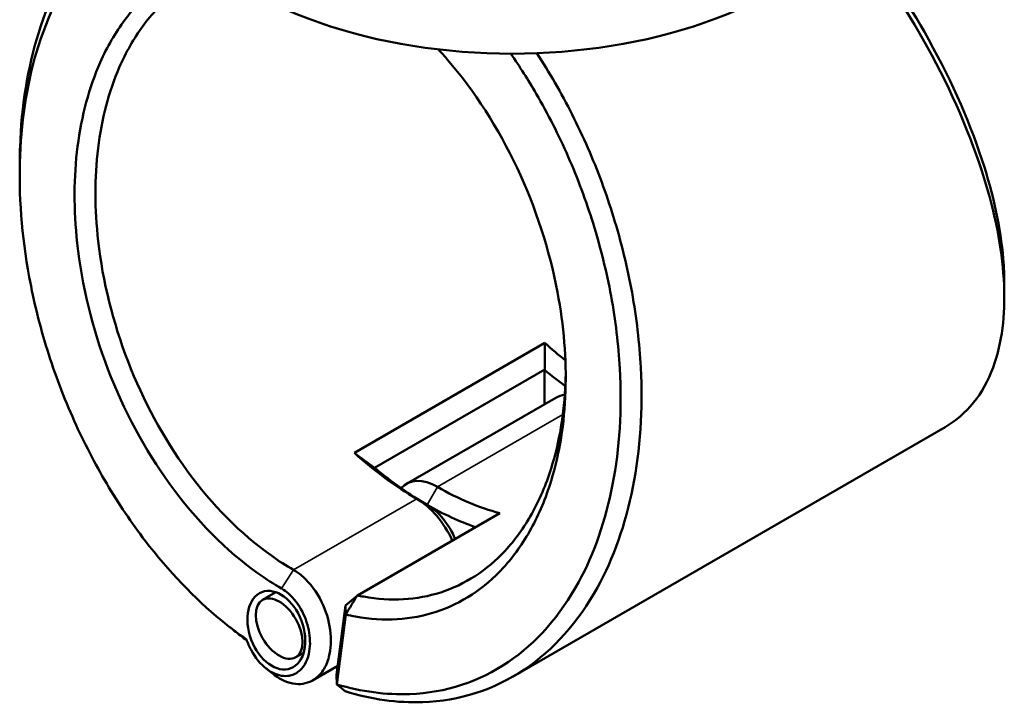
# Model space of a CAD drawing. Header units: millimetres. Extents: x 0 to 926, y 0 to 960.
# Tile 14 of 16: x 662 to 797, y 717 to 811. Entities that reach past the tile are written whole.
import ezdxf

# ---------------------------------------------------------------- set-up
doc = ezdxf.new("R2010")
doc.units = ezdxf.units.MM
doc.layers.add('Visible (ANSI)', color=7, linetype='Continuous', lineweight=50)
doc.layers.add('Visible Narrow (ANSI)', color=7, linetype='Continuous', lineweight=35)

msp = doc.modelspace()

# ---------------------------------------------------------------- linework, layer by layer
at = {"layer": 'Visible (ANSI)'}
for p, q in [((734.354, 766.68), (708.261, 751.616)), ((711.011, 749.585), (734.345, 763.056)), ((734.31, 758.289), (734.31, 762.995)), ((735.853, 759.18), (715.417, 747.382)), ((789.192, 755.159), (730.018, 720.995)), ((708.665, 732.109), (728.185, 743.379)), ((697.498, 732.533), (695.68, 731.483)), ((707.031, 730.712), (708.665, 732.109)), ((707.031, 730.712), (705.82, 721.205)), ((707.065, 729.476), (707.031, 730.712)), ((705.847, 719.916), (707.065, 729.476)), ((701.318, 724.253), (700.22, 723.62)), ((705.977, 722.44), (702.542, 720.457)), ((705.82, 721.205), (705.847, 719.916))]:
    msp.add_line(p, q, dxfattribs=at)
for centre, major_axis, start_param, end_param in [((729.855, 835.758), (51, 0), 3.0796893, 6.3450887), ((742.901, 797.137), (-22.5, 38.971), 2.0842331, 2.1751353), ((741.487, 796.321), (23.5, -40.703), 5.2801148, 5.3671546), ((740.073, 751.871), (-4.22, 7.309), 6.0220012, 6.2831853), ((716.809, 782.073), (22.5, -38.971), 5.2258258, 5.4977871), ((718.223, 782.89), (-23.5, 40.703), 2.1385222, 2.3561945), ((719.637, 740.073), (-4.22, 7.309), 5.4977871, 6.4769284), ((719.637, 783.706), (-22.5, 38.971), 2.3561945, 2.6281558), ((716.809, 738.44), (4.22, -7.309), 1.4029495, 2.3561945), ((718.223, 739.256), (-3.22, 5.577), 4.4916592, 5.4977871), ((718.223, 782.89), (23.5, -40.703), 5.4977871, 5.6986981)]:
    msp.add_ellipse(centre, major_axis=major_axis, ratio=0.5773503, start_param=start_param, end_param=end_param, dxfattribs=at)
for centre, major_axis, ratio in [((697.569, 727.331), (1.972, -5.222), 0.6591126), ((697.95, 727.552), (2.27, -3.932), 0.5773503)]:
    msp.add_ellipse(centre, major_axis=major_axis, ratio=ratio, dxfattribs=at)
for points, knots in [([(680.01, 829.529), (677.299, 827.969), (674.82, 825.909), (669.326, 819.571), (666.715, 814.7), (663.496, 804.352), (662.641, 799.085), (662.444, 793.538), (662.415, 792.694), (662.4, 791.844), (662.4, 790.988)], [0.7804091, 0.7804091, 0.7804091, 0.7804091, 1.0154019, 1.0154019, 1.37379006, 1.37379006, 1.67746339, 1.67746339, 1.67746339, 1.72367387, 1.72367387, 1.72367387, 1.72367387]), ([(693.479, 726.048), (692.316, 726.862), (691.166, 727.738), (686.321, 731.733), (682.796, 735.422), (677.72, 742.046), (675.954, 744.664), (672.699, 750.157), (671.21, 753.033), (668.463, 759.154), (667.228, 762.412), (665.16, 769.023), (664.327, 772.375), (662.667, 781.377), (662.241, 787.012), (662.453, 792.37), (662.665, 797.728), (663.514, 802.807), (666.67, 812.768), (669.214, 817.445), (674.878, 823.9), (677.713, 826.102), (680.828, 827.647)], [-3.05148, -3.05148, -3.05148, -3.05148, -2.964022, -2.964022, -2.6775194, -2.6775194, -2.5089885, -2.5089885, -2.3404576, -2.3404576, -2.1607971, -2.1607971, -1.9811367, -1.9811367, -1.6774634, -1.6774634, -1.6774634, -1.3737901, -1.3737901, -1.0154019, -1.0154019, -0.7429813, -0.7429813, -0.7429813, -0.7429813]), ([(776.088, 823.328), (779.814, 818.564), (783.209, 813.505), (789.562, 802.306), (792.322, 796.143), (795.837, 785.311), (796.835, 780.559), (797.176, 776.239), (797.517, 771.92), (797.201, 768.033), (795.68, 762.815), (794.892, 761.087), (792.897, 758.109), (791.69, 756.858), (789.938, 755.613), (789.571, 755.378), (789.192, 755.159)], [-2.462032, -2.462032, -2.462032, -2.462032, -2.1597208, -2.1597208, -1.8014476, -1.8014476, -1.4977294, -1.4977294, -1.4977294, -1.1940112, -1.1940112, -1.0143978, -1.0143978, -0.8347845, -0.8347845, -0.7891624, -0.7891624, -0.7891624, -0.7891624]), ([(797.309, 774.804), (797.31, 775.906), (797.261, 777.043), (797.163, 778.212), (796.812, 782.406), (795.824, 787.012), (792.383, 797.489), (789.698, 803.438), (783.5, 814.297), (780.165, 819.231), (776.51, 823.866)], [1.4130481, 1.4130481, 1.4130481, 1.4130481, 1.4977294, 1.4977294, 1.4977294, 1.8014476, 1.8014476, 2.1597208, 2.1597208, 2.4662781, 2.4662781, 2.4662781, 2.4662781]), ([(687.847, 819.06), (685.443, 818.292), (683.193, 817.088), (679.568, 814.211), (678.109, 812.695), (675.516, 809.221), (674.382, 807.261), (671.916, 801.698), (670.868, 797.806), (670.334, 793.616), (669.801, 789.427), (669.781, 784.941), (670.901, 774.613), (672.339, 768.72), (676.664, 757.435), (679.561, 752.05), (686.556, 742.398), (690.704, 738.204), (696.144, 734.34), (697.215, 733.652), (698.294, 733.029)], [-2.4983333, -2.4983333, -2.4983333, -2.4983333, -2.2558929, -2.2558929, -2.0652236, -2.0652236, -1.8745543, -1.8745543, -1.5707963, -1.5707963, -1.5707963, -1.2670383, -1.2670383, -0.8856997, -0.8856997, -0.5009853, -0.5009853, -0.0973674, -0.0973674, 0, 0, 0, 0]), ([(699.93, 735.586), (698.905, 736.178), (697.887, 736.832), (692.717, 740.499), (688.773, 744.476), (682.104, 753.638), (679.333, 758.755), (675.175, 769.505), (673.778, 775.13), (672.661, 785.017), (672.657, 789.321), (673.146, 793.35), (673.635, 797.378), (674.618, 801.13), (676.952, 806.503), (678.03, 808.399), (680.5, 811.765), (681.894, 813.236), (685.244, 815.938), (687.258, 817.065), (689.41, 817.82)], [0, 0, 0, 0, 0.0973674, 0.0973674, 0.5009853, 0.5009853, 0.8856997, 0.8856997, 1.2670383, 1.2670383, 1.5707963, 1.5707963, 1.5707963, 1.8745543, 1.8745543, 2.0652236, 2.0652236, 2.2558929, 2.2558929, 2.4836819, 2.4836819, 2.4836819, 2.4836819]), ([(707.065, 729.476), (707.521, 729.369), (707.976, 729.275), (712.286, 728.499), (716.042, 728.725), (722.937, 730.997), (726.069, 733.057), (730.106, 737.468), (731.377, 739.257), (733.567, 743.238), (734.486, 745.43), (736.37, 751.528), (737.038, 755.684), (737.186, 760.062), (737.335, 764.44), (736.964, 769.04), (734.994, 779.448), (733.1, 785.261), (727.968, 796.14), (724.719, 801.197), (720.62, 805.962), (720.201, 806.432), (719.777, 806.893)], [-2.8802454, -2.8802454, -2.8802454, -2.8802454, -2.8394011, -2.8394011, -2.4921111, -2.4921111, -2.1418878, -2.1418878, -1.9511775, -1.9511775, -1.7604673, -1.7604673, -1.4570397, -1.4570397, -1.4570397, -1.1536121, -1.1536121, -0.7724267, -0.7724267, -0.3881385, -0.3881385, -0.3450386, -0.3450386, -0.3450386, -0.3450386]), ([(729.689, 806.313), (730.913, 804.548), (732.079, 802.712), (734.783, 798.057), (736.247, 795.171), (738.853, 789.231), (739.996, 786.176), (741.99, 779.784), (742.818, 776.441), (744.046, 769.769), (744.447, 766.44), (744.931, 757.629), (744.6, 752.262), (743.647, 747.315), (742.694, 742.367), (741.119, 737.841), (736.484, 729.331), (733.202, 725.602), (725.362, 720.274), (720.759, 718.77), (712.618, 718.455), (709.244, 718.905), (705.847, 719.916)], [-2.6116042, -2.6116042, -2.6116042, -2.6116042, -2.4961719, -2.4961719, -2.3279463, -2.3279463, -2.1597208, -2.1597208, -1.9805842, -1.9805842, -1.8014476, -1.8014476, -1.4977294, -1.4977294, -1.4977294, -1.1940112, -1.1940112, -0.8347845, -0.8347845, -0.4610233, -0.4610233, -0.2129992, -0.2129992, -0.2129992, -0.2129992]), ([(707.009, 718.96), (710.606, 717.853), (714.182, 717.352), (722.67, 717.653), (727.423, 719.18), (735.535, 724.623), (738.939, 728.443), (743.766, 737.182), (745.414, 741.838), (746.421, 746.936), (747.429, 752.034), (747.795, 757.574), (747.327, 766.685), (746.925, 770.131), (745.674, 777.043), (744.826, 780.509), (742.776, 787.143), (741.598, 790.315), (738.905, 796.489), (737.39, 799.491), (734.937, 803.733), (734.112, 805.072), (733.256, 806.378)], [0.2061334, 0.2061334, 0.2061334, 0.2061334, 0.4610233, 0.4610233, 0.8347845, 0.8347845, 1.1940112, 1.1940112, 1.4977294, 1.4977294, 1.4977294, 1.8014476, 1.8014476, 1.9805842, 1.9805842, 2.1597208, 2.1597208, 2.3279463, 2.3279463, 2.4961719, 2.4961719, 2.576298, 2.576298, 2.576298, 2.576298]), ([(737.214, 762.655), (737.208, 762.173), (737.196, 761.694), (737.177, 761.218), (737.013, 757.028), (736.349, 753.061), (734.511, 747.252), (733.619, 745.168), (731.501, 741.388), (730.276, 739.693), (726.395, 735.52), (723.395, 733.581), (716.81, 731.458), (713.232, 731.259), (709.265, 731.983), (708.965, 732.043), (708.665, 732.109)], [1.4225451, 1.4225451, 1.4225451, 1.4225451, 1.4570397, 1.4570397, 1.4570397, 1.7604673, 1.7604673, 1.9511775, 1.9511775, 2.1418878, 2.1418878, 2.4921111, 2.4921111, 2.8394011, 2.8394011, 2.8677245, 2.8677245, 2.8677245, 2.8677245]), ([(697.117, 721.338), (697.179, 721.289), (697.241, 721.241), (698.237, 720.495), (699.236, 720.072), (701.117, 719.88), (702.001, 720.088), (703.217, 720.897), (703.631, 721.32), (703.974, 721.84), (704.316, 722.36), (704.585, 722.977), (705.058, 724.769), (705.122, 726.058), (704.765, 728.678), (704.361, 730.004), (703.109, 732.559), (702.219, 733.76), (700.804, 735.017), (700.371, 735.332), (699.93, 735.586)], [-3.3042487, -3.3042487, -3.3042487, -3.3042487, -3.270659, -3.270659, -2.7691427, -2.7691427, -2.2850436, -2.2850436, -1.9824816, -1.9824816, -1.9824816, -1.6799197, -1.6799197, -1.1958206, -1.1958206, -0.728748, -0.728748, -0.2133498, -0.2133498, 0, 0, 0, 0]), ([(698.294, 733.029), (698.617, 732.842), (698.934, 732.613), (699.974, 731.7), (700.635, 730.829), (701.591, 728.947), (701.915, 727.958), (702.232, 725.966), (702.213, 724.966), (701.892, 723.551), (701.7, 723.057), (701.448, 722.636), (701.196, 722.215), (700.884, 721.867), (699.956, 721.192), (699.269, 721.006), (697.792, 721.132), (697.002, 721.462), (695.435, 722.644), (694.676, 723.558), (693.86, 725.077), (693.65, 725.556), (693.479, 726.048)], [0, 0, 0, 0, 0.2133498, 0.2133498, 0.728748, 0.728748, 1.1958206, 1.1958206, 1.6799197, 1.6799197, 1.9824816, 1.9824816, 1.9824816, 2.2850436, 2.2850436, 2.7691427, 2.7691427, 3.270659, 3.270659, 3.8358654, 3.8358654, 4.0759765, 4.0759765, 4.0759765, 4.0759765]), ([(707.065, 729.476), (707.331, 729.914), (707.598, 730.353), (708.131, 731.231), (708.398, 731.67), (708.665, 732.109)], [-0.30879126, -0.30879126, -0.30879126, -0.30879126, -0.15445746, -0.15445746, 0, 0, 0, 0]), ([(707.009, 718.96), (706.816, 719.119), (706.622, 719.278), (706.235, 719.597), (706.041, 719.756), (705.847, 719.916)], [-0.26328472, -0.26328472, -0.26328472, -0.26328472, -0.13166724, -0.13166724, 0, 0, 0, 0])]:
    msp.add_open_spline(points, degree=3, knots=knots, dxfattribs=at)
for points in [[(662.4, 789.688), (662.4, 790.121), (662.4, 790.554), (662.4, 790.988)], [(797.31, 774.804), (797.31, 774.188), (797.31, 773.573), (797.31, 772.957)], [(734.354, 766.68), (734.367, 765.471), (734.363, 764.261), (734.345, 763.056)], [(708.261, 751.616), (709.17, 750.923), (710.088, 750.246), (711.011, 749.585)], [(691.793, 727.261), (691.468, 727.52), (691.142, 727.778), (690.817, 728.037)], [(691.793, 727.261), (692.364, 726.807), (692.938, 726.368), (693.516, 725.943)], [(697.117, 721.338), (696.792, 721.596), (696.466, 721.855), (696.141, 722.114)]]:
    msp.add_open_spline(points, degree=3, dxfattribs=at)
for points, weights in [([(734.345, 763.056), (734.327, 763.026), (734.31, 762.995)], [1.26304348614, 1.26299856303, 1.26295327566]), ([(711.046, 749.564), (711.029, 749.574), (711.011, 749.585)], [1.26295327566, 1.26299856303, 1.26304348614])]:
    msp.add_rational_spline(points, weights, degree=2, dxfattribs=at)
at = {"layer": 'Visible Narrow (ANSI)'}
for p, q in [((719.637, 746.964), (736.82, 756.884)), ((718.223, 744.514), (719.637, 746.964)), ((716.809, 745.331), (699.93, 735.586)), ((718.223, 744.514), (716.809, 745.331)), ((698.294, 733.029), (699.93, 735.586))]:
    msp.add_line(p, q, dxfattribs=at)

doc.saveas('drawing.dxf')
